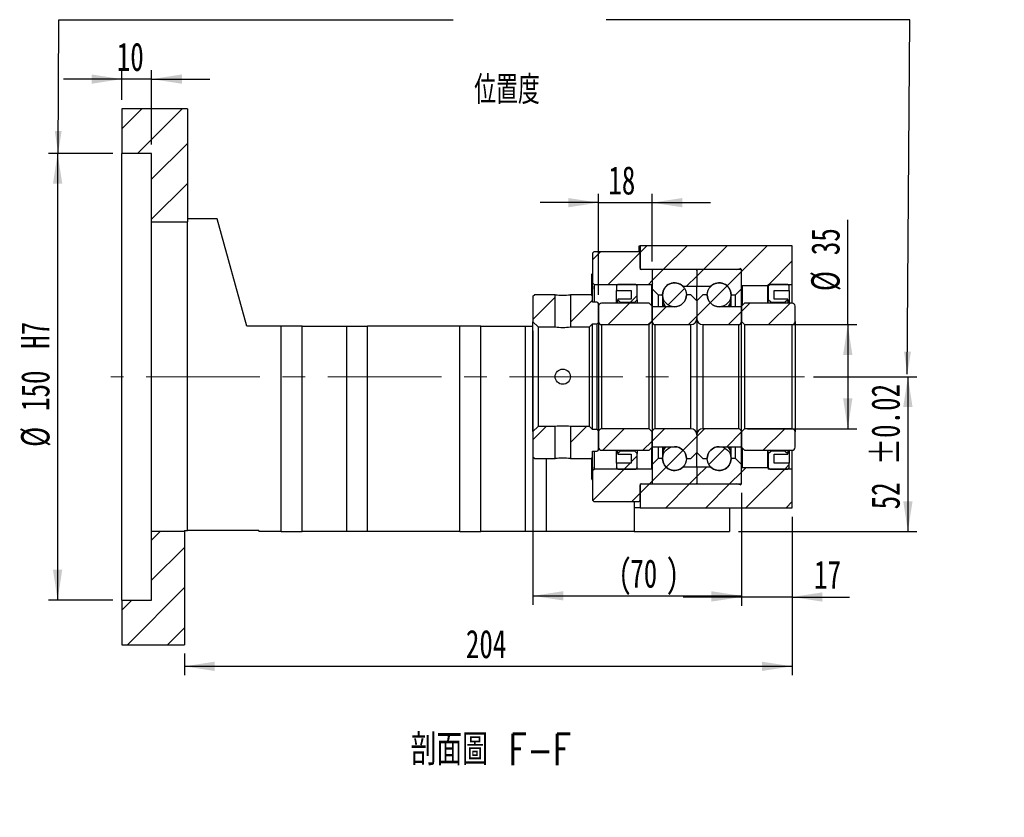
# Model space of a CAD drawing. Header units: millimetres. Extents: x 22 to 286, y -3 to 202.
# Tile 4 of 6: x 175 to 286, y -3 to 87. Entities that reach past the tile are written whole.
import ezdxf

# ---------------------------------------------------------------- set-up
doc = ezdxf.new("R2010")
doc.units = ezdxf.units.MM
doc.linetypes.add('CENTERX2', pattern=[20.32, 12.7, -2.54, 2.54, -2.54])
doc.layers.add('圖層0', color=7, linetype='Continuous')
doc.styles.add('SLDTEXTSTYLE0', font='TXT', dxfattribs={"width": 0.7})
doc.styles.add('SLDTEXTSTYLE3', font='TXT', dxfattribs={"width": 0.7, "bigfont": 'bigfont'})
doc.styles.add('SLDTEXTSTYLE4', font='TXT', dxfattribs={"width": 0.75, "bigfont": 'bigfont'})
doc.dimstyles.new('SLDDIMSTYLE3', dxfattribs={"dimtxt": 3.389974, "dimasz": 2.5, "dimexe": 0, "dimexo": 0.0625, "dimgap": 0.847493, "dimtad": 1, "dimlfac": 3, "dimrnd": 1e-09, "dimzin": 12, "dimdsep": 46, "dimtxsty": 'SLDTEXTSTYLE0', "dimsah": 1, "dimcen": 0.09, "dimadec": 0, "dimazin": 3, "dimtfac": 1, "dimtofl": 0, "dimtmove": 0, "dimatfit": 3, "dimfxl": 0, "dimfrac": 2, "dimtolj": 1, "dimtzin": 12, "dimarcsym": 0})
doc.dimstyles.new('SLDDIMSTYLE4', dxfattribs={"dimtxt": 3.389974, "dimasz": 2.5, "dimexe": 0, "dimexo": 0.0625, "dimgap": 0.847493, "dimtad": 1, "dimlfac": 3, "dimrnd": 1e-09, "dimzin": 12, "dimdsep": 46, "dimtxsty": 'SLDTEXTSTYLE0', "dimsah": 1, "dimcen": 0.09, "dimadec": 0, "dimazin": 3, "dimtfac": 1, "dimtmove": 0, "dimatfit": 0, "dimfxl": 0, "dimfrac": 2, "dimtolj": 1, "dimtzin": 12, "dimarcsym": 0})
doc.dimstyles.new('SLDDIMSTYLE5', dxfattribs={"dimtxt": 3.389974, "dimasz": 2.5, "dimexe": 0, "dimexo": 0.0625, "dimgap": 0.847493, "dimtad": 1, "dimlfac": 3, "dimrnd": 1e-09, "dimzin": 12, "dimdsep": 46, "dimtxsty": 'SLDTEXTSTYLE0', "dimsah": 1, "dimcen": 0.09, "dimadec": 0, "dimazin": 3, "dimtfac": 1, "dimtofl": 0, "dimtmove": 0, "dimatfit": 3, "dimfxl": 0, "dimfrac": 2, "dimtolj": 1, "dimarcsym": 0})
doc.dimstyles.new('SLDDIMSTYLE6', dxfattribs={"dimtxt": 3.389974, "dimasz": 2.5, "dimexe": 0, "dimexo": 0.0625, "dimgap": 0.847493, "dimtad": 1, "dimlfac": 3, "dimrnd": 1e-09, "dimzin": 12, "dimdsep": 46, "dimtxsty": 'SLDTEXTSTYLE0', "dimsah": 1, "dimcen": 0.09, "dimadec": 0, "dimazin": 3, "dimtol": 1, "dimtp": 0.02, "dimtm": 0.02, "dimtfac": 1, "dimtofl": 0, "dimtmove": 0, "dimatfit": 3, "dimfxl": 0, "dimfrac": 2, "dimtolj": 1, "dimarcsym": 0})

# ---------------------------------------------------------------- blocks, each defined once
blk = doc.blocks.new('_D_12')
at = {"layer": '圖層0', "color": 7}
for p, q in [((186.81, 77.8), (186.81, 81.11)), ((190.14, 72.8), (190.14, 81.11)), ((186.81, 80.11), (180.29, 80.11)), ((190.14, 80.11), (186.81, 80.11)), ((190.14, 80.11), (196.66, 80.11))]:
    blk.add_line(p, q, dxfattribs=at)
for points in [[(186.81, 80.11), (183.42, 80.63), (183.42, 79.59)], [(190.14, 80.11), (193.53, 79.59), (193.53, 80.63)]]:
    blk.add_solid(points, dxfattribs=at)
at = {"layer": '圖層0', "color": 7, "insert": (186.24, 84.2), "char_height": 3.175, "attachment_point": 1, "style": 'SLDTEXTSTYLE0'}
blk.add_mtext('10', dxfattribs=at)
blk = doc.blocks.new('_D_13')
at = {"layer": '圖層0', "color": 7}
for p, q in [((185.81, 71.8), (178.62, 71.8)), ((179.62, 71.8), (179.62, 21.8)), ((185.81, 21.8), (178.62, 21.8))]:
    blk.add_line(p, q, dxfattribs=at)
for points in [[(179.62, 71.8), (179.1, 68.41), (180.14, 68.41)], [(179.62, 21.8), (180.14, 25.19), (179.1, 25.19)]]:
    blk.add_solid(points, dxfattribs=at)
at = {"layer": '圖層0', "color": 7, "char_height": 3.175, "attachment_point": 1, "rotation": 90, "style": 'SLDTEXTSTYLE0'}
for s, insert in [('H7', (175.53, 49.92)), ('150', (175.53, 42.96)), ('%%c', (175.53, 38.94))]:
    blk.add_mtext(s, dxfattribs=dict(at, insert=insert))
blk = doc.blocks.new('_D_14')
at = {"layer": '圖層0', "color": 7}
for p, q in [((261.81, 31.13), (261.81, 13.38)), ((193.81, 15.8), (193.81, 13.38)), ((193.81, 14.38), (261.81, 14.38))]:
    blk.add_line(p, q, dxfattribs=at)
for points in [[(193.81, 14.38), (197.2, 13.86), (197.2, 14.9)], [(261.81, 14.38), (258.42, 14.9), (258.42, 13.86)]]:
    blk.add_solid(points, dxfattribs=at)
at = {"layer": '圖層0', "color": 7, "insert": (225.3, 18.47), "char_height": 3.175, "attachment_point": 1, "style": 'SLDTEXTSTYLE0'}
blk.add_mtext('204', dxfattribs=at)
blk = doc.blocks.new('_D_15')
at = {"layer": '圖層0', "color": 7}
for p, q in [((232.81, 51.95), (232.81, 21.27)), ((256.14, 33.8), (256.14, 21.27)), ((232.81, 22.27), (256.14, 22.27))]:
    blk.add_line(p, q, dxfattribs=at)
for points in [[(232.81, 22.27), (236.2, 21.75), (236.2, 22.79)], [(256.14, 22.27), (252.75, 22.79), (252.75, 21.75)]]:
    blk.add_solid(points, dxfattribs=at)
at = {"layer": '圖層0', "color": 7, "attachment_point": 1, "style": 'SLDTEXTSTYLE0'}
for s, insert, char_height in [('(', (242.36, 26.36), 3.17), (')', (247.66, 26.36), 3.17), ('70', (243.69, 26.36), 3.175)]:
    blk.add_mtext(s, dxfattribs=dict(at, insert=insert, char_height=char_height))
blk = doc.blocks.new('_D_16')
at = {"layer": '圖層0', "color": 7}
for p, q in [((256.14, 33.8), (256.14, 21.14)), ((261.81, 31.13), (261.81, 21.14)), ((256.14, 22.14), (249.62, 22.14)), ((261.81, 22.14), (256.14, 22.14)), ((261.81, 22.14), (268.24, 22.14))]:
    blk.add_line(p, q, dxfattribs=at)
for points in [[(256.14, 22.14), (252.75, 22.66), (252.75, 21.62)], [(261.81, 22.14), (265.2, 21.62), (265.2, 22.66)]]:
    blk.add_solid(points, dxfattribs=at)
at = {"layer": '圖層0', "color": 7, "insert": (264.26, 26.23), "char_height": 3.175, "attachment_point": 1, "style": 'SLDTEXTSTYLE0'}
blk.add_mtext('17', dxfattribs=at)
blk = doc.blocks.new('_D_17')
at = {"layer": '圖層0', "color": 7}
for p, q in [((268.03, 52.63), (268.03, 64.37)), ((256.81, 52.63), (269.03, 52.63)), ((268.03, 52.63), (268.03, 40.97)), ((256.81, 40.97), (269.03, 40.97))]:
    blk.add_line(p, q, dxfattribs=at)
for points in [[(268.03, 52.63), (267.51, 49.24), (268.55, 49.24)], [(268.03, 40.97), (268.55, 44.36), (267.51, 44.36)]]:
    blk.add_solid(points, dxfattribs=at)
at = {"layer": '圖層0', "color": 7, "char_height": 3.175, "attachment_point": 1, "rotation": 90, "style": 'SLDTEXTSTYLE0'}
for s, insert in [('35', (263.94, 60.4)), ('%%c', (263.94, 56.38))]:
    blk.add_mtext(s, dxfattribs=dict(at, insert=insert))
blk = doc.blocks.new('_D_18')
at = {"layer": '圖層0', "color": 7}
for p, q in [((264.2, 46.8), (275.76, 46.8)), ((274.76, 46.8), (274.76, 29.47)), ((255.81, 29.47), (275.76, 29.47))]:
    blk.add_line(p, q, dxfattribs=at)
for points in [[(274.76, 46.8), (274.24, 43.41), (275.28, 43.41)], [(274.76, 29.47), (275.28, 32.86), (274.24, 32.86)]]:
    blk.add_solid(points, dxfattribs=at)
at = {"layer": '圖層0', "color": 7, "char_height": 3.175, "attachment_point": 1, "rotation": 90, "style": 'SLDTEXTSTYLE0'}
for s, insert in [('±0.02', (270.67, 36.92)), ('52', (270.67, 31.95))]:
    blk.add_mtext(s, dxfattribs=dict(at, insert=insert))
blk = doc.blocks.new('_D_19')
at = {"layer": '圖層0', "color": 7}
for p, q in [((240.14, 55.97), (240.14, 67.28)), ((246.14, 59.7), (246.14, 67.28)), ((240.14, 66.28), (233.62, 66.28)), ((240.14, 66.28), (246.14, 66.28)), ((246.14, 66.28), (252.66, 66.28))]:
    blk.add_line(p, q, dxfattribs=at)
for points in [[(240.14, 66.28), (236.75, 66.8), (236.75, 65.76)], [(246.14, 66.28), (249.53, 65.76), (249.53, 66.8)]]:
    blk.add_solid(points, dxfattribs=at)
at = {"layer": '圖層0', "color": 7, "insert": (241.24, 70.37), "char_height": 3.175, "attachment_point": 1, "style": 'SLDTEXTSTYLE0'}
blk.add_mtext('18', dxfattribs=at)

msp = doc.modelspace()

# ---------------------------------------------------------------- hatches: boundary and pattern name
at = {"layer": '圖層0', "linetype": 'Continuous', "lineweight": 18}
h = msp.add_hatch(dxfattribs=at)
h.set_pattern_fill('ANSI31', color=256, style=0)
h.paths.add_polyline_path([(194.1437, 64.1326), (194.1437, 76.7993), (186.8104, 76.7993), (186.8104, 71.7993), (190.1437, 71.7993), (190.1437, 64.1326)], flags=0)
h = msp.add_hatch(dxfattribs=at)
h.set_pattern_fill('ANSI31', color=256, style=0)
edge = h.paths.add_edge_path(flags=0)
edge.add_line((239.6437, 60.7993), (239.477, 60.6326))
edge.add_line((239.477, 60.6326), (239.477, 57.2993))
edge.add_line((239.477, 57.2993), (239.6437, 57.1326))
edge.add_line((239.6437, 57.1326), (246.0937, 57.1326))
edge.add_line((246.0937, 57.1326), (246.1937, 57.2326))
edge.add_line((246.1937, 57.2326), (246.1937, 58.6993))
edge.add_line((246.1937, 58.6993), (246.0937, 58.7993))
edge.add_line((246.0937, 58.7993), (244.9437, 58.7993))
edge.add_arc((244.9437, 58.9326), 0.1333, 180, 270, ccw=False)
edge.add_line((244.8104, 58.9326), (244.8104, 60.6326))
edge.add_line((244.8104, 60.6326), (244.6437, 60.7993))
edge.add_line((244.6437, 60.7993), (239.6437, 60.7993))
h = msp.add_hatch(dxfattribs=at)
h.set_pattern_fill('ANSI31', color=256, style=0)
edge = h.paths.add_edge_path(flags=0)
edge.add_line((255.5447, 58.7993), (255.9815, 58.8961))
edge.add_arc((256.0104, 58.766), 0.1333, 14.477512, 102.5, ccw=False)
edge.add_line((256.1395, 58.7993), (256.1437, 58.7993))
edge.add_line((256.1437, 58.7993), (256.1437, 57.0326))
edge.add_line((256.1437, 57.0326), (256.2104, 56.966))
edge.add_line((256.2104, 56.966), (259.077, 56.966))
edge.add_line((259.077, 56.966), (259.1437, 57.0326))
edge.add_line((259.1437, 57.0326), (259.1437, 57.1326))
edge.add_line((259.1437, 57.1326), (261.8104, 57.1326))
edge.add_line((261.8104, 57.1326), (261.8104, 61.466))
edge.add_line((261.8104, 61.466), (244.8104, 61.466))
edge.add_line((244.8104, 61.466), (244.8104, 58.7993))
edge.add_line((244.8104, 58.7993), (255.5447, 58.7993))
h = msp.add_hatch(dxfattribs=at)
h.set_pattern_fill('ANSI31', color=256, style=0)
edge = h.paths.add_edge_path(flags=0)
edge.add_line((251.0437, 58.7993), (246.2437, 58.7993))
edge.add_arc((246.2437, 58.6993), 0.1, 90, 180)
edge.add_line((246.1437, 58.6993), (246.1437, 56.6326))
edge.add_line((246.1437, 56.6326), (246.8104, 55.966))
edge.add_line((246.8104, 55.966), (247.3104, 55.966))
edge.add_arc((248.6437, 55.966), 1.3333, 45.438688, 180, ccw=False)
edge.add_line((249.5793, 56.916), (251.1437, 56.916))
edge.add_line((251.1437, 56.916), (251.1437, 58.6993))
edge.add_arc((251.0437, 58.6993), 0.1, 0, 90)
h = msp.add_hatch(dxfattribs=at)
h.set_pattern_fill('ANSI31', color=256, style=0)
edge = h.paths.add_edge_path(flags=0)
edge.add_line((256.1437, 56.6326), (256.1437, 58.6993))
edge.add_arc((256.0437, 58.6993), 0.1, 0, 90)
edge.add_line((256.0437, 58.7993), (251.2437, 58.7993))
edge.add_arc((251.2437, 58.6993), 0.1, 90, 180)
edge.add_line((251.1437, 58.6993), (251.1437, 56.916))
edge.add_line((251.1437, 56.916), (252.7081, 56.916))
edge.add_arc((253.6437, 55.966), 1.3333, 0, 134.561312, ccw=False)
edge.add_line((254.977, 55.966), (255.477, 55.966))
edge.add_line((255.477, 55.966), (256.1437, 56.6326))
h = msp.add_hatch(dxfattribs=at)
h.set_pattern_fill('ANSI31', color=256, style=0)
edge = h.paths.add_edge_path(flags=0)
edge.add_arc((248.6437, 55.966), 1.3333, 0, 360)
h = msp.add_hatch(dxfattribs=at)
h.set_pattern_fill('ANSI31', color=256, style=0)
edge = h.paths.add_edge_path(flags=0)
edge.add_arc((253.6437, 55.966), 1.3333, 0, 360)
h = msp.add_hatch(dxfattribs=at)
h.set_pattern_fill('ANSI31', color=256, style=0)
h.paths.add_polyline_path([(243.8104, 56.466), (243.8104, 55.466), (242.3104, 55.466), (242.3104, 55.3993), (242.577, 55.1326), (244.2104, 55.1326), (244.477, 55.3993), (244.477, 56.966), (244.3104, 57.1326), (242.3104, 57.1326), (242.1437, 56.966), (242.1437, 56.466)], flags=0)
h = msp.add_hatch(dxfattribs=at)
h.set_pattern_fill('ANSI31', color=256, style=0)
h.paths.add_polyline_path([(261.3104, 55.3993), (261.3104, 55.466), (259.8104, 55.466), (259.8104, 56.466), (261.477, 56.466), (261.477, 56.966), (261.3104, 57.1326), (259.3104, 57.1326), (259.1437, 56.966), (259.1437, 55.3993), (259.4104, 55.1326), (261.0437, 55.1326)], flags=0)
h = msp.add_hatch(dxfattribs=at)
h.set_pattern_fill('ANSI31', color=256, style=0)
h.paths.add_polyline_path([(232.977, 55.966), (232.8104, 55.7993), (232.8104, 52.9493), (233.377, 52.3826), (235.2937, 52.3826), (235.2937, 55.966)], flags=0)
h = msp.add_hatch(dxfattribs=at)
h.set_pattern_fill('ANSI31', color=256, style=0)
h.paths.add_polyline_path([(240.1437, 54.966), (239.977, 55.1326), (239.477, 55.1326), (239.477, 55.7993), (239.3104, 55.966), (236.9937, 55.966), (236.9937, 52.3826), (239.1437, 52.3826), (239.477, 52.716), (239.977, 52.716), (240.1437, 52.8826)], flags=0)
h = msp.add_hatch(dxfattribs=at)
h.set_pattern_fill('ANSI31', color=256, style=0)
edge = h.paths.add_edge_path(flags=0)
edge.add_line((251.1437, 53.2993), (251.1437, 55.2993))
edge.add_line((251.1437, 55.2993), (250.477, 55.966))
edge.add_line((250.477, 55.966), (249.977, 55.966))
edge.add_arc((248.6437, 55.966), 1.3333, 270, 360, ccw=False)
edge.add_line((248.6437, 54.6326), (246.1437, 54.6326))
edge.add_line((246.1437, 54.6326), (246.1437, 52.966))
edge.add_arc((246.477, 52.966), 0.3333, 180, 270)
edge.add_line((246.477, 52.6326), (250.477, 52.6326))
edge.add_arc((250.477, 53.2993), 0.6667, 270, 360)
h = msp.add_hatch(dxfattribs=at)
h.set_pattern_fill('ANSI31', color=256, style=0)
edge = h.paths.add_edge_path(flags=0)
edge.add_line((252.3104, 55.966), (251.8104, 55.966))
edge.add_line((251.8104, 55.966), (251.1437, 55.2993))
edge.add_line((251.1437, 55.2993), (251.1437, 53.2993))
edge.add_arc((251.8104, 53.2993), 0.6667, 180, 270)
edge.add_line((251.8104, 52.6326), (255.8104, 52.6326))
edge.add_arc((255.8104, 52.966), 0.3333, 270, 360)
edge.add_line((256.1437, 52.966), (256.1437, 54.6326))
edge.add_line((256.1437, 54.6326), (253.6437, 54.6326))
edge.add_arc((253.6437, 55.966), 1.3333, 180, 270, ccw=False)
h = msp.add_hatch(dxfattribs=at)
h.set_pattern_fill('ANSI31', color=256, style=0)
edge = h.paths.add_edge_path(flags=0)
edge.add_line((245.8104, 52.6326), (246.1437, 52.966))
edge.add_line((246.1437, 52.966), (246.1437, 54.6993))
edge.add_line((246.1437, 54.6993), (245.8104, 55.0326))
edge.add_line((245.8104, 55.0326), (240.477, 55.0326))
edge.add_arc((240.477, 54.6993), 0.3333, 90, 180)
edge.add_line((240.1437, 54.6993), (240.1437, 52.966))
edge.add_arc((240.477, 52.966), 0.3333, 180, 270)
edge.add_line((240.477, 52.6326), (245.8104, 52.6326))
h = msp.add_hatch(dxfattribs=at)
h.set_pattern_fill('ANSI31', color=256, style=0)
edge = h.paths.add_edge_path(flags=0)
edge.add_line((256.1437, 52.966), (256.477, 52.6326))
edge.add_line((256.477, 52.6326), (261.8104, 52.6326))
edge.add_arc((261.8104, 52.966), 0.3333, 270, 360)
edge.add_line((262.1437, 52.966), (262.1437, 54.6993))
edge.add_arc((261.8104, 54.6993), 0.3333, 0, 90)
edge.add_line((261.8104, 55.0326), (256.477, 55.0326))
edge.add_line((256.477, 55.0326), (256.1437, 54.6993))
edge.add_line((256.1437, 54.6993), (256.1437, 52.966))
h = msp.add_hatch(dxfattribs=at)
h.set_pattern_fill('ANSI31', color=256, style=0)
h.paths.add_polyline_path([(232.8104, 37.7993), (232.977, 37.6326), (235.2937, 37.6326), (235.2937, 41.216), (233.377, 41.216), (232.8104, 40.6493)], flags=0)
h = msp.add_hatch(dxfattribs=at)
h.set_pattern_fill('ANSI31', color=256, style=0)
h.paths.add_polyline_path([(239.477, 37.7993), (239.477, 38.466), (239.977, 38.466), (240.1437, 38.6326), (240.1437, 40.716), (239.977, 40.8826), (239.477, 40.8826), (239.1437, 41.216), (236.9937, 41.216), (236.9937, 37.6326), (239.3104, 37.6326)], flags=0)
h = msp.add_hatch(dxfattribs=at)
h.set_pattern_fill('ANSI31', color=256, style=0)
edge = h.paths.add_edge_path(flags=0)
edge.add_line((246.1437, 40.6326), (245.8104, 40.966))
edge.add_line((245.8104, 40.966), (240.477, 40.966))
edge.add_arc((240.477, 40.6326), 0.3333, 90, 180)
edge.add_line((240.1437, 40.6326), (240.1437, 38.8993))
edge.add_arc((240.477, 38.8993), 0.3333, 180, 270)
edge.add_line((240.477, 38.566), (245.8104, 38.566))
edge.add_line((245.8104, 38.566), (246.1437, 38.8993))
edge.add_line((246.1437, 38.8993), (246.1437, 40.6326))
h = msp.add_hatch(dxfattribs=at)
h.set_pattern_fill('ANSI31', color=256, style=0)
edge = h.paths.add_edge_path(flags=0)
edge.add_line((249.977, 37.6326), (250.477, 37.6326))
edge.add_line((250.477, 37.6326), (251.1437, 38.2993))
edge.add_line((251.1437, 38.2993), (251.1437, 40.2993))
edge.add_arc((250.477, 40.2993), 0.6667, 0, 90)
edge.add_line((250.477, 40.966), (246.477, 40.966))
edge.add_arc((246.477, 40.6326), 0.3333, 90, 180)
edge.add_line((246.1437, 40.6326), (246.1437, 38.966))
edge.add_line((246.1437, 38.966), (248.6437, 38.966))
edge.add_arc((248.6437, 37.6326), 1.3333, 0, 90, ccw=False)
h = msp.add_hatch(dxfattribs=at)
h.set_pattern_fill('ANSI31', color=256, style=0)
edge = h.paths.add_edge_path(flags=0)
edge.add_line((251.1437, 40.2993), (251.1437, 38.2993))
edge.add_line((251.1437, 38.2993), (251.8104, 37.6326))
edge.add_line((251.8104, 37.6326), (252.3104, 37.6326))
edge.add_arc((253.6437, 37.6326), 1.3333, 90, 180, ccw=False)
edge.add_line((253.6437, 38.966), (256.1437, 38.966))
edge.add_line((256.1437, 38.966), (256.1437, 40.6326))
edge.add_arc((255.8104, 40.6326), 0.3333, 0, 90)
edge.add_line((255.8104, 40.966), (251.8104, 40.966))
edge.add_arc((251.8104, 40.2993), 0.6667, 90, 180)
h = msp.add_hatch(dxfattribs=at)
h.set_pattern_fill('ANSI31', color=256, style=0)
edge = h.paths.add_edge_path(flags=0)
edge.add_line((256.477, 40.966), (256.1437, 40.6326))
edge.add_line((256.1437, 40.6326), (256.1437, 38.8993))
edge.add_line((256.1437, 38.8993), (256.477, 38.566))
edge.add_line((256.477, 38.566), (261.8104, 38.566))
edge.add_arc((261.8104, 38.8993), 0.3333, 270, 360)
edge.add_line((262.1437, 38.8993), (262.1437, 40.6326))
edge.add_arc((261.8104, 40.6326), 0.3333, 0, 90)
edge.add_line((261.8104, 40.966), (256.477, 40.966))
h = msp.add_hatch(dxfattribs=at)
h.set_pattern_fill('ANSI31', color=256, style=0)
edge = h.paths.add_edge_path(flags=0)
edge.add_arc((248.6437, 37.6326), 1.3333, 0, 360)
h = msp.add_hatch(dxfattribs=at)
h.set_pattern_fill('ANSI31', color=256, style=0)
edge = h.paths.add_edge_path(flags=0)
edge.add_arc((253.6437, 37.6326), 1.3333, 0, 360)
h = msp.add_hatch(dxfattribs=at)
h.set_pattern_fill('ANSI31', color=256, style=0)
h.paths.add_polyline_path([(242.3104, 38.1993), (242.3104, 38.1326), (243.8104, 38.1326), (243.8104, 37.1326), (242.1437, 37.1326), (242.1437, 36.6326), (242.3104, 36.466), (244.3104, 36.466), (244.477, 36.6326), (244.477, 38.1993), (244.2104, 38.466), (242.577, 38.466)], flags=0)
h = msp.add_hatch(dxfattribs=at)
h.set_pattern_fill('ANSI31', color=256, style=0)
edge = h.paths.add_edge_path(flags=0)
edge.add_line((246.1437, 36.966), (246.1437, 34.8993))
edge.add_arc((246.2437, 34.8993), 0.1, 180, 270)
edge.add_line((246.2437, 34.7993), (251.0437, 34.7993))
edge.add_arc((251.0437, 34.8993), 0.1, 270, 360)
edge.add_line((251.1437, 34.8993), (251.1437, 36.6826))
edge.add_line((251.1437, 36.6826), (249.5793, 36.6826))
edge.add_arc((248.6437, 37.6326), 1.3333, 180, 314.561312, ccw=False)
edge.add_line((247.3104, 37.6326), (246.8104, 37.6326))
edge.add_line((246.8104, 37.6326), (246.1437, 36.966))
h = msp.add_hatch(dxfattribs=at)
h.set_pattern_fill('ANSI31', color=256, style=0)
edge = h.paths.add_edge_path(flags=0)
edge.add_line((251.2437, 34.7993), (256.0437, 34.7993))
edge.add_arc((256.0437, 34.8993), 0.1, 270, 360)
edge.add_line((256.1437, 34.8993), (256.1437, 36.966))
edge.add_line((256.1437, 36.966), (255.477, 37.6326))
edge.add_line((255.477, 37.6326), (254.977, 37.6326))
edge.add_arc((253.6437, 37.6326), 1.3333, 225.438688, 360, ccw=False)
edge.add_line((252.7081, 36.6826), (251.1437, 36.6826))
edge.add_line((251.1437, 36.6826), (251.1437, 34.8993))
edge.add_arc((251.2437, 34.8993), 0.1, 180, 270)
h = msp.add_hatch(dxfattribs=at)
h.set_pattern_fill('ANSI31', color=256, style=0)
h.paths.add_polyline_path([(259.8104, 37.1326), (259.8104, 38.1326), (261.3104, 38.1326), (261.3104, 38.1993), (261.0437, 38.466), (259.4104, 38.466), (259.1437, 38.1993), (259.1437, 36.6326), (259.3104, 36.466), (261.3104, 36.466), (261.477, 36.6326), (261.477, 37.1326)], flags=0)
h = msp.add_hatch(dxfattribs=at)
h.set_pattern_fill('ANSI31', color=256, style=0)
edge = h.paths.add_edge_path(flags=0)
edge.add_line((239.477, 32.966), (239.6437, 32.7993))
edge.add_line((239.6437, 32.7993), (244.6437, 32.7993))
edge.add_line((244.6437, 32.7993), (244.8104, 32.966))
edge.add_line((244.8104, 32.966), (244.8104, 34.666))
edge.add_arc((244.9437, 34.666), 0.1333, 90, 180, ccw=False)
edge.add_line((244.9437, 34.7993), (246.0937, 34.7993))
edge.add_line((246.0937, 34.7993), (246.1937, 34.8993))
edge.add_line((246.1937, 34.8993), (246.1937, 36.366))
edge.add_line((246.1937, 36.366), (246.0937, 36.466))
edge.add_line((246.0937, 36.466), (239.6437, 36.466))
edge.add_line((239.6437, 36.466), (239.477, 36.2993))
edge.add_line((239.477, 36.2993), (239.477, 32.966))
h = msp.add_hatch(dxfattribs=at)
h.set_pattern_fill('ANSI31', color=256, style=0)
edge = h.paths.add_edge_path(flags=0)
edge.add_line((256.1437, 34.7993), (256.1395, 34.7993))
edge.add_arc((256.0104, 34.8326), 0.1333, 257.5, 345.522488, ccw=False)
edge.add_line((255.9815, 34.7025), (255.5447, 34.7993))
edge.add_line((255.5447, 34.7993), (244.8104, 34.7993))
edge.add_line((244.8104, 34.7993), (244.8104, 32.1326))
edge.add_line((244.8104, 32.1326), (261.8104, 32.1326))
edge.add_line((261.8104, 32.1326), (261.8104, 36.466))
edge.add_line((261.8104, 36.466), (259.1437, 36.466))
edge.add_line((259.1437, 36.466), (259.1437, 36.566))
edge.add_line((259.1437, 36.566), (259.077, 36.6326))
edge.add_line((259.077, 36.6326), (256.2104, 36.6326))
edge.add_line((256.2104, 36.6326), (256.1437, 36.566))
edge.add_line((256.1437, 36.566), (256.1437, 34.7993))
h = msp.add_hatch(dxfattribs=at)
h.set_pattern_fill('ANSI31', color=256, style=0)
h.paths.add_polyline_path([(186.8104, 21.7993), (186.8104, 16.7993), (193.8104, 16.7993), (193.8104, 29.466), (190.1437, 29.466), (190.1437, 21.7993)], flags=0)

# ---------------------------------------------------------------- linework, layer by layer
at = {"color": 7, "linetype": 'Continuous', "lineweight": 25}
for p, q in [((186.8104, 76.7993), (186.8104, 71.7993)), ((194.1437, 76.7993), (186.8104, 76.7993)), ((194.1437, 76.7993), (194.1437, 64.1326)), ((190.1437, 71.7993), (186.8104, 71.7993)), ((186.8104, 21.7993), (186.8104, 71.7993)), ((190.1437, 64.1326), (190.1437, 71.7993)), ((190.1437, 64.1326), (194.1437, 64.1326)), ((190.1437, 29.466), (190.1437, 64.1326)), ((197.477, 64.466), (194.1437, 64.466)), ((194.1437, 29.566), (194.1437, 64.1326)), ((200.8104, 52.466), (197.477, 64.466)), ((239.477, 60.6326), (239.6437, 60.7993)), ((239.477, 60.6326), (239.477, 57.2993)), ((239.6437, 60.7993), (244.6437, 60.7993)), ((244.6437, 60.7993), (244.8104, 60.6326)), ((244.7104, 60.7326), (244.7104, 61.466)), ((244.7104, 61.466), (244.8104, 61.466)), ((244.8104, 61.466), (244.8104, 58.7993)), ((261.8104, 61.466), (244.8104, 61.466)), ((244.8104, 58.9326), (244.8104, 60.6326)), ((261.8104, 57.1326), (261.8104, 61.466)), ((255.5447, 58.7993), (244.8104, 58.7993)), ((246.0937, 58.7993), (244.9437, 58.7993)), ((246.0937, 58.7993), (246.1937, 58.6993)), ((246.1437, 58.6993), (246.1437, 56.6326)), ((246.1937, 57.2326), (246.1937, 58.6993)), ((251.0437, 58.7993), (246.2437, 58.7993)), ((251.1437, 58.6993), (251.1437, 56.916)), ((256.0437, 58.7993), (251.2437, 58.7993)), ((255.5447, 58.7993), (255.9815, 58.8961)), ((256.1437, 58.7993), (256.1395, 58.7993)), ((256.1395, 58.7281), (256.1395, 58.7993)), ((256.1437, 57.0326), (256.1437, 58.7993)), ((256.1437, 56.6326), (256.1437, 58.6993)), ((239.4396, 58.3304), (239.377, 58.2678)), ((239.377, 57.0552), (239.377, 58.2678)), ((239.477, 58.3678), (239.4715, 58.3623)), ((239.6437, 57.1326), (239.477, 57.2993)), ((239.477, 55.7993), (239.477, 57.2993)), ((239.377, 55.8993), (239.377, 57.0552)), ((239.6437, 57.1326), (246.0937, 57.1326)), ((239.6437, 57.1326), (239.6437, 55.1326)), ((242.1437, 56.966), (242.3104, 57.1326)), ((242.1437, 56.966), (242.1437, 56.466)), ((242.1437, 56.466), (243.8104, 56.466)), ((242.1437, 55.0326), (242.1437, 56.466)), ((244.3104, 57.1326), (242.3104, 57.1326)), ((243.8104, 56.466), (243.8104, 55.466)), ((244.3104, 57.1326), (244.477, 56.966)), ((244.477, 55.3993), (244.477, 56.966)), ((246.1937, 57.2326), (246.0937, 57.1326)), ((246.0937, 54.7493), (246.0937, 57.1326)), ((246.1437, 56.6326), (246.8104, 55.966)), ((246.1437, 56.6326), (246.1437, 54.6993)), ((249.5793, 56.916), (251.1437, 56.916)), ((251.1437, 56.916), (252.7081, 56.916)), ((251.1437, 55.2993), (251.1437, 56.916)), ((255.477, 55.966), (256.1437, 56.6326)), ((256.2104, 56.966), (256.1437, 57.0326)), ((256.1437, 54.6993), (256.1437, 56.6326)), ((259.077, 56.966), (256.2104, 56.966)), ((256.2104, 56.966), (256.2104, 54.766)), ((259.1437, 57.0326), (259.077, 56.966)), ((259.077, 55.0326), (259.077, 56.966)), ((259.1437, 56.966), (259.3104, 57.1326)), ((259.1437, 57.1326), (261.8104, 57.1326)), ((259.1437, 57.1326), (259.1437, 57.0326)), ((259.1437, 57.0326), (259.1437, 56.966)), ((259.1437, 56.966), (259.1437, 55.3993)), ((261.3104, 57.1326), (259.3104, 57.1326)), ((259.8104, 56.466), (261.477, 56.466)), ((259.8104, 55.466), (259.8104, 56.466)), ((261.3104, 57.1326), (261.477, 56.966)), ((261.477, 56.466), (261.477, 56.966)), ((261.477, 56.466), (261.477, 55.0326)), ((261.8104, 55.0326), (261.8104, 57.1326)), ((232.8104, 55.7993), (232.977, 55.966)), ((232.8104, 55.7993), (232.8104, 52.9493)), ((235.2937, 55.966), (232.977, 55.966)), ((235.2937, 52.3826), (235.2937, 55.966)), ((236.9937, 55.966), (236.9937, 52.3826)), ((239.3104, 55.966), (236.9937, 55.966)), ((239.3104, 55.966), (239.477, 55.7993)), ((239.477, 55.1326), (239.477, 55.7993)), ((239.977, 55.1326), (239.477, 55.1326)), ((239.977, 55.1326), (240.1437, 54.966)), ((242.3104, 55.466), (242.3104, 55.3993)), ((243.8104, 55.466), (242.3104, 55.466)), ((242.577, 55.1326), (242.3104, 55.3993)), ((242.3104, 55.0326), (242.3104, 55.3993)), ((242.577, 55.1326), (244.2104, 55.1326)), ((242.577, 55.1326), (242.577, 55.0326)), ((244.477, 55.3993), (244.2104, 55.1326)), ((244.2104, 55.0326), (244.2104, 55.1326)), ((244.477, 55.3993), (244.477, 55.0326)), ((246.8104, 55.966), (247.3104, 55.966)), ((246.8104, 55.966), (246.8104, 54.6326)), ((247.3104, 55.966), (247.3104, 54.6326)), ((250.477, 55.966), (249.977, 55.966)), ((251.1437, 55.2993), (250.477, 55.966)), ((251.8104, 55.966), (251.1437, 55.2993)), ((251.1437, 55.2993), (251.1437, 53.2993)), ((252.3104, 55.966), (251.8104, 55.966)), ((254.977, 55.5173), (254.958, 55.7416)), ((254.977, 55.966), (255.477, 55.966)), ((254.977, 54.6326), (254.977, 55.966)), ((255.477, 54.6326), (255.477, 55.966)), ((259.4104, 55.1326), (259.1437, 55.3993)), ((259.1437, 55.0326), (259.1437, 55.3993)), ((259.4104, 55.1326), (261.0437, 55.1326)), ((259.4104, 55.1326), (259.4104, 55.0326)), ((261.3104, 55.466), (259.8104, 55.466)), ((261.3104, 55.3993), (261.0437, 55.1326)), ((261.0437, 55.0326), (261.0437, 55.1326)), ((261.3104, 55.3993), (261.3104, 55.466)), ((261.3104, 55.3993), (261.3104, 55.0326)), ((240.1437, 52.8826), (240.1437, 54.966)), ((240.1437, 54.6993), (240.1437, 52.966)), ((245.8104, 55.0326), (240.477, 55.0326)), ((245.8104, 55.0326), (246.1437, 54.6993)), ((246.1437, 52.966), (246.1437, 54.6993)), ((246.1437, 54.6326), (246.1437, 52.966)), ((248.6437, 54.6326), (246.1437, 54.6326)), ((256.1437, 54.6326), (253.6437, 54.6326)), ((256.1437, 54.6993), (256.477, 55.0326)), ((256.1437, 54.6993), (256.1437, 52.966)), ((256.1437, 52.966), (256.1437, 54.6326)), ((261.8104, 55.0326), (256.477, 55.0326)), ((262.1437, 52.966), (262.1437, 54.6993)), ((232.8104, 40.6493), (232.8104, 52.9493)), ((233.377, 52.3826), (232.8104, 52.9493)), ((240.1437, 52.8826), (239.977, 52.716)), ((240.1437, 52.8826), (240.1437, 40.716)), ((246.1437, 52.966), (245.8104, 52.6326)), ((246.1437, 52.966), (246.1437, 40.6326)), ((251.1437, 53.2993), (251.1437, 40.2993)), ((256.477, 52.6326), (256.1437, 52.966)), ((256.1437, 40.6326), (256.1437, 52.966)), ((262.1437, 52.966), (262.1437, 40.6326)), ((204.6437, 52.466), (200.8104, 52.466)), ((204.6437, 29.466), (204.6437, 52.466)), ((206.977, 52.466), (204.6437, 52.466)), ((206.977, 29.466), (206.977, 52.466)), ((206.977, 52.466), (211.977, 52.466)), ((211.977, 29.466), (211.977, 52.466)), ((211.977, 52.466), (214.3104, 52.466)), ((214.3104, 29.466), (214.3104, 52.466)), ((224.6437, 52.466), (214.3104, 52.466)), ((224.6437, 29.466), (224.6437, 52.466)), ((226.977, 52.466), (224.6437, 52.466)), ((226.977, 29.466), (226.977, 52.466)), ((226.977, 52.466), (231.977, 52.466)), ((231.977, 29.466), (231.977, 52.466)), ((231.977, 52.466), (232.8104, 52.466)), ((233.377, 52.3826), (233.377, 41.216)), ((233.377, 52.3826), (235.2937, 52.3826)), ((236.9937, 52.3826), (239.1437, 52.3826)), ((239.477, 52.716), (239.1437, 52.3826)), ((239.1437, 41.216), (239.1437, 52.3826)), ((239.477, 52.716), (239.977, 52.716)), ((239.477, 40.8826), (239.477, 52.716)), ((239.977, 40.8826), (239.977, 52.716)), ((240.477, 52.6326), (245.8104, 52.6326)), ((240.477, 52.6326), (240.477, 40.966)), ((245.8104, 40.966), (245.8104, 52.6326)), ((246.477, 52.6326), (250.477, 52.6326)), ((246.477, 40.966), (246.477, 52.6326)), ((250.477, 40.966), (250.477, 52.6326)), ((251.8104, 52.6326), (255.8104, 52.6326)), ((251.8104, 52.6326), (251.8104, 40.966)), ((255.8104, 52.6326), (255.8104, 40.966)), ((256.477, 52.6326), (261.8104, 52.6326)), ((256.477, 52.6326), (256.477, 40.966)), ((261.8104, 40.966), (261.8104, 52.6326)), ((232.8104, 40.6493), (233.377, 41.216)), ((235.2937, 41.216), (233.377, 41.216)), ((235.2937, 37.6326), (235.2937, 41.216)), ((239.1437, 41.216), (236.9937, 41.216)), ((236.9937, 41.216), (236.9937, 37.6326)), ((239.1437, 41.216), (239.477, 40.8826)), ((239.977, 40.8826), (239.477, 40.8826)), ((239.977, 40.8826), (240.1437, 40.716)), ((245.8104, 40.966), (240.477, 40.966)), ((245.8104, 40.966), (246.1437, 40.6326)), ((250.477, 40.966), (246.477, 40.966)), ((255.8104, 40.966), (251.8104, 40.966)), ((256.1437, 40.6326), (256.477, 40.966)), ((261.8104, 40.966), (256.477, 40.966)), ((232.8104, 40.6493), (232.8104, 37.7993)), ((240.1437, 38.6326), (240.1437, 40.716)), ((240.1437, 40.6326), (240.1437, 38.8993)), ((246.1437, 38.8993), (246.1437, 40.6326)), ((246.1437, 40.6326), (246.1437, 38.966)), ((251.1437, 40.2993), (251.1437, 38.2993)), ((256.1437, 40.6326), (256.1437, 38.8993)), ((256.1437, 38.966), (256.1437, 40.6326)), ((262.1437, 38.8993), (262.1437, 40.6326)), ((240.1437, 38.6326), (239.977, 38.466)), ((240.477, 38.566), (245.8104, 38.566)), ((242.1437, 37.1326), (242.1437, 38.566)), ((242.3104, 38.1993), (242.3104, 38.566)), ((242.577, 38.566), (242.577, 38.466)), ((244.2104, 38.466), (244.2104, 38.566)), ((244.477, 38.566), (244.477, 38.1993)), ((246.1437, 38.8993), (245.8104, 38.566)), ((246.0937, 36.466), (246.0937, 38.8493)), ((246.1437, 38.966), (248.6437, 38.966)), ((246.1437, 38.8993), (246.1437, 36.966)), ((246.8104, 38.966), (246.8104, 37.6326)), ((247.3104, 38.966), (247.3104, 37.6326)), ((253.6437, 38.966), (256.1437, 38.966)), ((254.977, 37.6326), (254.977, 38.966)), ((255.477, 37.6326), (255.477, 38.966)), ((256.477, 38.566), (256.1437, 38.8993)), ((256.1437, 36.966), (256.1437, 38.8993)), ((256.2104, 38.8326), (256.2104, 36.6326)), ((256.477, 38.566), (261.8104, 38.566)), ((259.077, 36.6326), (259.077, 38.566)), ((259.1437, 38.1993), (259.1437, 38.566)), ((259.4104, 38.566), (259.4104, 38.466)), ((261.0437, 38.466), (261.0437, 38.566)), ((261.3104, 38.566), (261.3104, 38.1993)), ((261.477, 38.566), (261.477, 37.1326)), ((261.8104, 36.466), (261.8104, 38.566)), ((232.977, 37.6326), (232.8104, 37.7993)), ((232.977, 37.6326), (235.2937, 37.6326)), ((234.3104, 29.466), (234.3104, 37.6326)), ((236.9937, 37.6326), (239.3104, 37.6326)), ((239.477, 37.7993), (239.3104, 37.6326)), ((239.377, 36.7848), (239.377, 37.6993)), ((239.477, 38.466), (239.977, 38.466)), ((239.477, 37.7993), (239.477, 38.466)), ((239.477, 36.2993), (239.477, 37.7993)), ((239.6437, 38.466), (239.6437, 36.466)), ((242.3104, 38.1993), (242.577, 38.466)), ((242.3104, 38.1993), (242.3104, 38.1326)), ((242.3104, 38.1326), (243.8104, 38.1326)), ((244.2104, 38.466), (242.577, 38.466)), ((243.8104, 38.1326), (243.8104, 37.1326)), ((244.2104, 38.466), (244.477, 38.1993)), ((244.477, 36.6326), (244.477, 38.1993)), ((246.8104, 37.6326), (246.1437, 36.966)), ((247.3104, 37.6326), (246.8104, 37.6326)), ((249.977, 37.6326), (250.477, 37.6326)), ((250.477, 37.6326), (251.1437, 38.2993)), ((251.1437, 38.2993), (251.8104, 37.6326)), ((251.1437, 36.6826), (251.1437, 38.2993)), ((251.8104, 37.6326), (252.3104, 37.6326)), ((255.477, 37.6326), (254.977, 37.6326)), ((256.1437, 36.966), (255.477, 37.6326)), ((259.1437, 38.1993), (259.4104, 38.466)), ((259.1437, 38.1993), (259.1437, 36.6326)), ((261.0437, 38.466), (259.4104, 38.466)), ((259.8104, 38.1326), (261.3104, 38.1326)), ((259.8104, 37.1326), (259.8104, 38.1326)), ((261.0437, 38.466), (261.3104, 38.1993)), ((261.3104, 38.1326), (261.3104, 38.1993)), ((239.377, 35.3308), (239.377, 36.7848)), ((239.477, 36.2993), (239.6437, 36.466)), ((246.0937, 36.466), (239.6437, 36.466)), ((242.1437, 37.1326), (242.1437, 36.6326)), ((243.8104, 37.1326), (242.1437, 37.1326)), ((242.3104, 36.466), (242.1437, 36.6326)), ((242.3104, 36.466), (244.3104, 36.466)), ((244.477, 36.6326), (244.3104, 36.466)), ((246.0937, 36.466), (246.1937, 36.366)), ((246.1437, 36.966), (246.1437, 34.8993)), ((246.1937, 34.8993), (246.1937, 36.366)), ((251.1437, 36.6826), (249.5793, 36.6826)), ((251.1437, 36.6826), (251.1437, 34.8993)), ((252.7081, 36.6826), (251.1437, 36.6826)), ((256.1437, 34.8993), (256.1437, 36.966)), ((256.1437, 36.566), (256.2104, 36.6326)), ((256.1437, 34.7993), (256.1437, 36.566)), ((256.2104, 36.6326), (259.077, 36.6326)), ((259.077, 36.6326), (259.1437, 36.566)), ((259.3104, 36.466), (259.1437, 36.6326)), ((259.1437, 36.6326), (259.1437, 36.566)), ((259.1437, 36.566), (259.1437, 36.466)), ((261.8104, 36.466), (259.1437, 36.466)), ((259.3104, 36.466), (261.3104, 36.466)), ((261.477, 37.1326), (259.8104, 37.1326)), ((261.477, 36.6326), (261.3104, 36.466)), ((261.477, 36.6326), (261.477, 37.1326)), ((261.8104, 32.1326), (261.8104, 36.466)), ((239.377, 35.3308), (239.477, 35.2308)), ((239.477, 36.2993), (239.477, 32.966)), ((244.8104, 34.7993), (244.8104, 32.1326)), ((244.8104, 34.7993), (255.5447, 34.7993)), ((244.8104, 32.966), (244.8104, 34.666)), ((244.9437, 34.7993), (246.0937, 34.7993)), ((246.1937, 34.8993), (246.0937, 34.7993)), ((246.2437, 34.7993), (251.0437, 34.7993)), ((251.2437, 34.7993), (256.0437, 34.7993)), ((255.9815, 34.7025), (255.5447, 34.7993)), ((256.1395, 34.7993), (256.1395, 34.8705)), ((256.1395, 34.7993), (256.1437, 34.7993)), ((239.6437, 32.7993), (239.477, 32.966)), ((244.6437, 32.7993), (239.6437, 32.7993)), ((244.1437, 32.7993), (244.1437, 32.1326)), ((244.8104, 32.1326), (244.1437, 32.1326)), ((244.1437, 32.1326), (244.1437, 29.466)), ((244.8104, 32.966), (244.6437, 32.7993)), ((244.8104, 32.1326), (261.8104, 32.1326)), ((254.8104, 32.1326), (254.8104, 29.466)), ((190.1437, 21.7993), (190.1437, 29.466)), ((193.8104, 29.466), (190.1437, 29.466)), ((193.8104, 29.566), (194.1437, 29.566)), ((193.8104, 29.566), (193.8104, 29.466)), ((193.8104, 29.466), (193.8104, 16.7993)), ((202.1437, 29.566), (194.1437, 29.566)), ((202.1437, 29.566), (202.1437, 29.466)), ((204.6437, 29.466), (202.1437, 29.466)), ((204.6437, 29.466), (206.977, 29.466)), ((211.977, 29.466), (206.977, 29.466)), ((214.3104, 29.466), (211.977, 29.466)), ((224.6437, 29.466), (214.3104, 29.466)), ((224.6437, 29.466), (226.977, 29.466)), ((231.977, 29.466), (226.977, 29.466)), ((234.3104, 29.466), (231.977, 29.466)), ((244.1437, 29.466), (234.3104, 29.466)), ((244.1437, 29.466), (254.8104, 29.466)), ((186.8104, 21.7993), (190.1437, 21.7993)), ((186.8104, 21.7993), (186.8104, 16.7993)), ((186.8104, 16.7993), (193.8104, 16.7993))]:
    msp.add_line(p, q, dxfattribs=at)
at = {"color": 8, "linetype": 'Continuous', "lineweight": 25}
for p, q in [((255.9815, 58.8961), (255.9815, 58.7993)), ((255.9815, 34.7993), (255.9815, 34.7025))]:
    msp.add_line(p, q, dxfattribs=at)
at = {"color": 7, "linetype": 'Continuous', "lineweight": 25, "flags": 128}
for points in [[(247.4801, 54.8663), (247.3908, 54.6713), (247.3774, 54.6326)], [(254.91, 54.6326), (254.8352, 54.8137), (254.8073, 54.8663)], [(247.3774, 38.966), (247.3908, 38.9273), (247.4801, 38.7323)], [(254.8073, 38.7323), (254.8352, 38.7849), (254.91, 38.966)]]:
    msp.add_lwpolyline(points, dxfattribs=at)
at = {"color": 7, "linetype": 'Continuous', "lineweight": 25}
for centre, radius in [((248.6437, 55.966), 1.3333), ((253.6437, 55.966), 1.3333), ((236.1437, 46.7993), 0.85), ((248.6437, 37.6326), 1.3333), ((253.6437, 37.6326), 1.3333)]:
    msp.add_circle(centre, radius, dxfattribs=at)
for centre, radius, start, end in [((244.9437, 58.9326), 0.1333, 180, 270), ((246.2437, 58.6993), 0.1, 90, 180), ((251.0437, 58.6993), 0.1, 0, 90), ((251.2437, 58.6993), 0.1, 90, 180), ((256.0104, 58.766), 0.1333, 14.477512, 102.5), ((256.0437, 58.6993), 0.1, 0, 90), ((248.6437, 55.966), 1.3333, 45.438688, 180), ((253.6437, 55.966), 1.3333, 0, 134.561312), ((236.1437, 65.1122), 9.1856, 264.69048, 275.30952), ((248.6437, 55.5173), 1.3333, 170.314309, 221.56839), ((248.6437, 55.966), 1.3333, 270, 360), ((253.6437, 55.966), 1.3333, 180, 270), ((253.6437, 55.5173), 1.3333, 318.43161, 0), ((240.477, 54.6993), 0.3333, 90, 180), ((261.8104, 54.6993), 0.3333, 0, 90), ((240.477, 52.966), 0.3333, 180, 270), ((246.477, 52.966), 0.3333, 180, 270), ((250.477, 53.2993), 0.6667, 270, 0), ((251.8104, 53.2993), 0.6667, 180, 270), ((255.8104, 52.966), 0.3333, 270, 0), ((261.8104, 52.966), 0.3333, 270, 0), ((236.1437, 57.9319), 5.614, 261.291564, 278.708436), ((236.1437, 35.6666), 5.6141, 81.291655, 98.708345), ((240.477, 40.6326), 0.3333, 90, 180), ((246.477, 40.6326), 0.3333, 90, 180), ((250.477, 40.2993), 0.6667, 0, 90), ((251.8104, 40.2993), 0.6667, 90, 180), ((255.8104, 40.6326), 0.3333, 0, 90), ((261.8104, 40.6326), 0.3333, 0, 90), ((240.477, 38.8993), 0.3333, 180, 270), ((248.6437, 38.0813), 1.3333, 138.43161, 189.685691), ((248.6437, 37.6326), 1.3333, 0, 90), ((253.6437, 37.6326), 1.3333, 90, 180), ((253.6437, 38.0813), 1.3333, 350.314309, 41.56839), ((261.8104, 38.8993), 0.3333, 270, 0), ((236.1437, 28.4863), 9.1857, 84.69054, 95.30946), ((248.6437, 37.6326), 1.3333, 180, 314.561312), ((253.6437, 37.6326), 1.3333, 225.438688, 0), ((244.9437, 34.666), 0.1333, 90, 180), ((246.2437, 34.8993), 0.1, 180, 270), ((251.0437, 34.8993), 0.1, 270, 360), ((251.2437, 34.8993), 0.1, 180, 270), ((256.0104, 34.8326), 0.1333, 257.5, 345.522488), ((256.0437, 34.8993), 0.1, 270, 0)]:
    msp.add_arc(centre, radius, start, end, dxfattribs=at)
for points, knots in [([(239.4397, 58.296), (239.4431, 58.3068), (239.4532, 58.3386), (239.4655, 58.3404), (239.4748, 58.2891), (239.477, 58.2768)], [0, 0, 0, 0, 0.2794159, 0.8285533, 1, 1, 1, 1]), ([(239.4397, 57.243), (239.4397, 57.3238), (239.4397, 57.4791), (239.4397, 57.6902), (239.4397, 57.8754), (239.4397, 58.0347), (239.4397, 58.1627), (239.4397, 58.2938), (239.4397, 58.3157), (239.4397, 58.3303)], [0, 0, 0, 0, 0.13366872, 0.2571304, 0.38059135, 0.5040526, 0.62751402, 0.75097511, 1, 1, 1, 1]), ([(239.4397, 57.243), (239.4431, 57.1826), (239.4532, 57.0036), (239.4655, 56.7769), (239.4748, 56.6266), (239.477, 56.5908)], [0, 0, 0, 0, 0.2793795, 0.82851589, 1, 1, 1, 1]), ([(239.477, 35.9616), (239.4745, 36.0234), (239.4664, 36.2218), (239.4534, 36.5848), (239.4438, 36.8571), (239.4397, 36.9726)], [0, 0, 0, 0, 0.20702397, 0.66361585, 1, 1, 1, 1]), ([(239.4397, 36.9726), (239.4431, 36.9122), (239.4532, 36.7332), (239.4655, 36.5065), (239.4748, 36.3562), (239.477, 36.3204)], [0, 0, 0, 0, 0.27937975, 0.82851663, 1, 1, 1, 1])]:
    msp.add_open_spline(points, degree=3, knots=knots, dxfattribs=at)
at = {"layer": '圖層0', "color": 7}
for p, q in [((179.6763, 71.7993), (179.7535, 86.7617)), ((179.7535, 86.7617), (223.8854, 86.7617)), ((274.9821, 86.7617), (241.0099, 86.7617)), ((274.6931, 47.0913), (274.9821, 86.7617))]:
    msp.add_line(p, q, dxfattribs=at)
at = {"layer": '圖層0', "color": 7, "linetype": 'CENTERX2', "lineweight": 18}
msp.add_line((263.2021, 46.7993), (185.5885, 46.7993), dxfattribs=at)
at = {"layer": '圖層0', "color": 7}
for points in [[(179.6763, 71.7993), (180.0738, 74.2973), (179.3046, 74.3012)], [(274.6931, 47.0913), (275.096, 49.5884), (274.3268, 49.594)]]:
    msp.add_solid(points, dxfattribs=at)

# ---------------------------------------------------------------- texts
at = {"layer": '圖層0', "color": 7, "insert": (226.2407, 80.4972), "char_height": 3.175, "attachment_point": 1, "style": 'SLDTEXTSTYLE3'}
msp.add_mtext('\\M+188CA\\M+19275\\M+19378', dxfattribs=at)
at = {"layer": '圖層0', "insert": (228.1004, 6.8141), "char_height": 3.5, "attachment_point": 2, "style": 'SLDTEXTSTYLE4'}
msp.add_mtext('\\M+19655\\M+196CA\\M+19AA4 F-F', dxfattribs=at)

# ---------------------------------------------------------------- dimensions: what is measured, and where the dimension line sits
at = {"layer": '圖層0', "color": 7}
for base, p1, p2, dimstyle, picture, middle in [((186.8104, 80.1114), (190.1437, 71.7993), (186.8104, 76.7993), 'SLDDIMSTYLE4', '_D_12', (188.2231, 80.1114)), ((246.1437, 66.2818), (240.1437, 54.966), (246.1437, 58.6993), 'SLDDIMSTYLE4', '_D_19', (243.2272, 66.2818)), ((256.1437, 22.1399), (261.8104, 32.1326), (256.1437, 34.7993), 'SLDDIMSTYLE4', '_D_16', (266.2508, 22.1399)), ((261.8104, 14.3768), (193.8104, 16.7993), (261.8104, 32.1326), 'SLDDIMSTYLE3', '_D_14', (228.2827, 14.3768))]:
    dim = msp.add_linear_dim(base=base, p1=p1, p2=p2, dimstyle=dimstyle, dxfattribs=at)
    dim.commit()
    dim.dimension.update_dxf_attribs({"geometry": picture, "text_midpoint": middle, "dimtype": 160})
for base, p1, p2, text, dimstyle, picture, middle in [((179.6182, 21.7993), (186.8104, 71.7993), (186.8104, 21.7993), '%%c<>H7', 'SLDDIMSTYLE5', '_D_13', (179.6182, 46.9102)), ((268.0292, 40.966), (255.8104, 52.6326), (255.8104, 40.966), '%%c<>', 'SLDDIMSTYLE3', '_D_17', (268.0292, 60.3751))]:
    dim = msp.add_linear_dim(base=base, p1=p1, p2=p2, angle=90, text=text, dimstyle=dimstyle, dxfattribs=at)
    dim.commit()
    dim.dimension.update_dxf_attribs({"geometry": picture, "text_midpoint": middle, "dimtype": 160})
dim = msp.add_linear_dim(base=(256.1437, 22.2669), p1=(232.8104, 52.9493), p2=(256.1437, 34.7993), text='(<>)', dimstyle='SLDDIMSTYLE3', dxfattribs=at)
dim.commit()
dim.dimension.update_dxf_attribs({"geometry": '_D_15', "text_midpoint": (245.6724, 22.2669), "dimtype": 160})
dim = msp.add_linear_dim(base=(274.7616, 29.466), p1=(263.2021, 46.7993), p2=(254.8104, 29.466), angle=90, dimstyle='SLDDIMSTYLE6', dxfattribs=at)
dim.commit()
dim.dimension.update_dxf_attribs({"geometry": '_D_18', "text_midpoint": (274.7616, 39.0345), "dimtype": 160})

doc.saveas('drawing.dxf')
